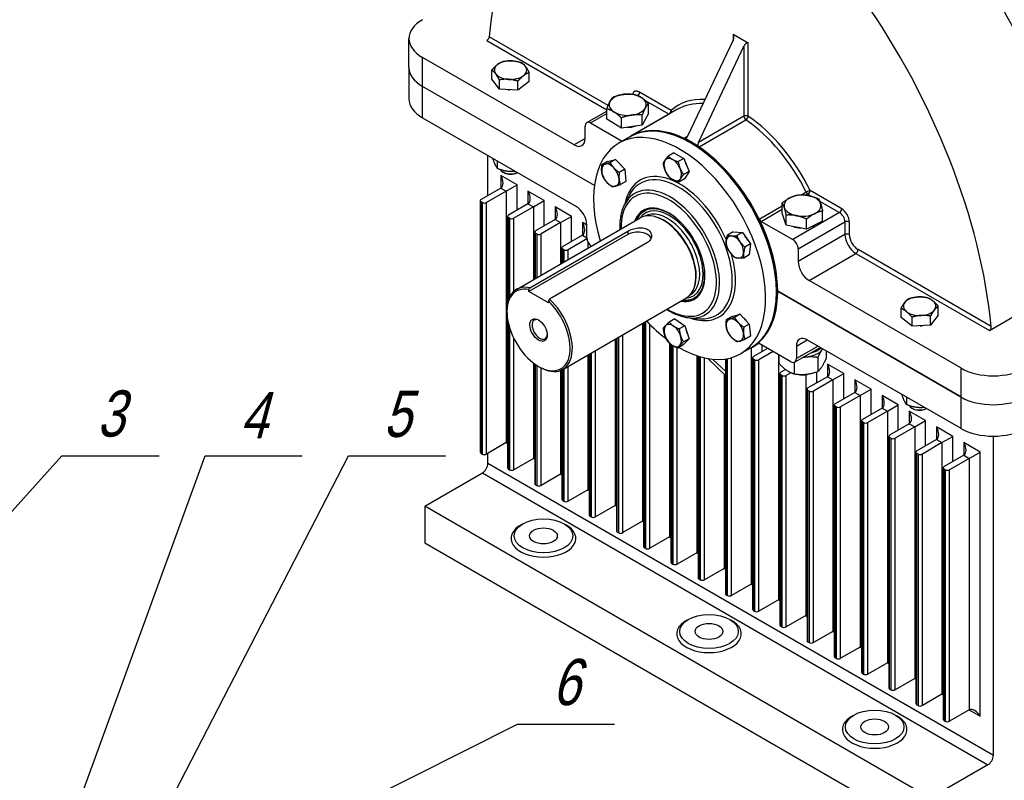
# Model space of a CAD drawing. Header units: millimetres. Extents: x 0 to 420, y 0 to 297.
# Tile 11 of 13: x 161 to 267, y 168 to 250. Entities that reach past the tile are written whole.
import ezdxf

# ---------------------------------------------------------------- set-up
doc = ezdxf.new("R2010")
doc.units = ezdxf.units.MM
doc.layers.add('Lien_Dam', color=7, linetype='Continuous')
doc.layers.add('Lien_Manh', color=5, linetype='Continuous')
doc.layers.add('Symbol (ISO)', color=7, linetype='Continuous', lineweight=25)
doc.styles.add('CKH', font='Vnromadi.shx', dxfattribs={"width": 0.8, "oblique": 15, "height": 5})

msp = doc.modelspace()

# ---------------------------------------------------------------- linework, layer by layer
at = {"layer": 'Lien_Dam'}
for p, q in [((203.06, 245.06), (203.06, 248.19)), ((224.61, 240.95), (211.73, 248.39)), ((238.12, 248.67), (238.12, 248.03)), ((238.12, 248.67), (239.77, 247.72)), ((211.48, 247.99), (224.47, 240.49)), ((238.12, 248.03), (233.2, 237.62)), ((234.38, 236.94), (239.3, 247.35)), ((239.3, 247.35), (239.3, 239.78)), ((239.77, 239.78), (239.77, 247.72)), ((220.94, 236.68), (204.53, 246.15)), ((204.53, 243.02), (204.53, 246.15)), ((203.06, 245.06), (203.06, 241.66)), ((212.04, 243.8), (212.04, 244.79)), ((216.05, 243.53), (216.05, 244.51)), ((223.12, 232.29), (204.53, 243.02)), ((204.53, 239.62), (204.53, 243.02)), ((223.12, 232.29), (204.53, 243.02)), ((212.84, 242.73), (212.04, 243.8)), ((212.84, 242.73), (212.84, 243.72)), ((214.84, 242.59), (214.84, 243.58)), ((216.05, 243.53), (214.84, 242.59)), ((214.84, 242.59), (212.84, 242.73)), ((231.43, 240.42), (228.01, 242.39)), ((228.62, 241.49), (231.2, 240.01)), ((228.96, 240.08), (228.96, 241.19)), ((222.29, 239.1), (224.47, 240.35)), ((222.71, 239.06), (224.47, 240.07)), ((224.47, 239.48), (224.47, 240.58)), ((231.2, 240.01), (226.13, 237.08)), ((232.12, 240.54), (227.06, 237.62)), ((228.96, 240.08), (228.29, 238.8)), ((228.29, 238.8), (228.29, 239.91)), ((239.3, 239.78), (234.38, 236.94)), ((204.53, 239.62), (221.13, 230.04)), ((222.12, 237.36), (222.12, 238.72)), ((222.71, 239.06), (226.13, 237.08)), ((226.04, 238.5), (224.47, 239.48)), ((226.04, 238.5), (226.04, 239.61)), ((228.29, 238.8), (226.04, 238.5)), ((234.44, 236.46), (239.51, 239.39)), ((226.94, 237.55), (225.76, 236.87)), ((226.94, 237.55), (227.06, 237.62)), ((233.18, 237.59), (232.83, 237.39)), ((222.12, 237.36), (220.94, 236.68)), ((234.34, 236.56), (232.94, 237.37)), ((211.6, 231.21), (211.6, 235.54)), ((231.7, 235.81), (231.1, 235.46)), ((231.7, 235.81), (232.78, 235.22)), ((212.62, 234.15), (212.62, 234.95)), ((224.54, 234.88), (223.94, 234.54)), ((224.54, 234.88), (225.41, 235.12)), ((225.41, 235.12), (224.81, 234.78)), ((225.41, 235.12), (226.41, 234.05)), ((232.78, 235.22), (232.19, 234.87)), ((232.78, 235.22), (233.36, 233.82)), ((214.76, 232.35), (212.99, 233.37)), ((212.99, 233.37), (212.99, 232.01)), ((213.37, 233.66), (213.22, 233.75)), ((214.73, 233.66), (214.79, 233.7)), ((226.41, 234.05), (225.81, 233.7)), ((226.41, 234.05), (226.53, 232.73)), ((233.36, 233.82), (232.76, 233.47)), ((233.36, 233.82), (232.85, 233.01)), ((213.58, 231.67), (214.76, 232.35)), ((214.76, 229.63), (214.76, 232.35)), ((226.53, 232.73), (225.93, 232.38)), ((232.85, 233.01), (232.25, 232.66)), ((212.99, 232.01), (210.87, 230.79)), ((213.58, 231.67), (211.46, 230.45)), ((212.99, 232.01), (213.58, 231.67)), ((213.58, 231.67), (213.58, 204.46)), ((217.7, 230.65), (215.93, 231.67)), ((215.93, 231.67), (215.93, 230.31)), ((226.4, 230.24), (226.9, 231.23)), ((246.03, 231.55), (245.57, 231.28)), ((246.05, 231.24), (246.22, 231.34)), ((246.22, 231.34), (246.57, 231.13)), ((249.87, 229.77), (246.45, 231.74)), ((210.77, 230.65), (210.77, 203.44)), ((210.98, 230.45), (210.87, 230.52)), ((210.87, 203.3), (210.87, 230.52)), ((210.98, 230.45), (210.98, 203.23)), ((211.46, 203.23), (211.46, 230.45)), ((215.93, 230.31), (213.81, 229.09)), ((215.93, 230.31), (216.52, 229.97)), ((216.52, 229.97), (217.7, 230.65)), ((217.7, 227.93), (217.7, 230.65)), ((243.45, 229.29), (243.45, 230.4)), ((247.49, 230.6), (249.64, 229.36)), ((265.85, 216.6), (290.48, 230.82)), ((216.52, 229.97), (214.4, 228.75)), ((216.52, 229.97), (216.52, 222.11)), ((220.65, 228.95), (218.88, 229.97)), ((218.88, 229.97), (218.88, 228.61)), ((228.51, 229.51), (228.63, 229.58)), ((243.45, 230.06), (240.96, 228.62)), ((241.15, 228.41), (243.45, 229.74)), ((243.88, 227.99), (243.45, 229.29)), ((243.88, 227.99), (243.88, 229.09)), ((249.64, 229.36), (244.57, 226.44)), ((247.81, 228.42), (247.81, 229.53)), ((213.72, 228.95), (213.72, 219.44)), ((213.93, 228.75), (213.81, 228.81)), ((213.81, 219.86), (213.81, 228.81)), ((213.93, 228.75), (213.93, 220.17)), ((214.4, 220.84), (214.4, 228.75)), ((214.7, 221.05), (228.07, 228.78)), ((218.88, 228.61), (216.76, 227.39)), ((219.47, 228.27), (217.35, 227.05)), ((218.88, 228.61), (219.47, 228.27)), ((219.47, 228.27), (220.65, 228.95)), ((219.47, 228.27), (219.47, 223.81)), ((220.65, 226.23), (220.65, 228.95)), ((222.31, 227.99), (221.83, 228.27)), ((221.83, 228.27), (221.83, 226.91)), ((222.31, 226.63), (222.31, 227.99)), ((228.58, 228.97), (228.57, 228.97)), ((230.62, 228.5), (230.57, 228.53)), ((241.15, 228.41), (244.57, 226.44)), ((246.07, 227.55), (243.88, 227.99)), ((245.16, 225.42), (250.23, 228.34)), ((246.07, 227.55), (246.07, 228.65)), ((247.81, 228.42), (246.07, 227.55)), ((250.23, 228.34), (250.23, 226.98)), ((250.7, 226.98), (250.7, 228.34)), ((226.74, 227), (216.02, 220.81)), ((216.14, 221.23), (226.74, 227.35)), ((216.66, 227.25), (216.66, 222.19)), ((216.88, 227.05), (216.76, 227.11)), ((216.76, 222.24), (216.76, 227.11)), ((216.88, 227.05), (216.88, 222.31)), ((217.35, 222.58), (217.35, 227.05)), ((221.83, 226.91), (219.71, 225.68)), ((221.83, 226.91), (222.31, 226.63)), ((226.74, 227.35), (226.74, 227)), ((238.13, 227.28), (237.53, 226.93)), ((238.13, 227.28), (239.13, 227.21)), ((239.13, 227.21), (238.53, 226.86)), ((239.13, 227.21), (240, 225.96)), ((250.23, 226.98), (245.16, 224.05)), ((228.87, 226.13), (218.26, 220)), ((222.31, 226.51), (220.3, 225.34)), ((222.42, 226.17), (222.42, 225.51)), ((240, 225.96), (239.41, 225.61)), ((240, 225.96), (239.88, 224.78)), ((219.61, 225.55), (219.61, 223.89)), ((219.82, 225.34), (219.71, 225.41)), ((219.71, 223.94), (219.71, 225.41)), ((219.82, 225.34), (219.82, 224.01)), ((220.3, 224.28), (220.3, 225.34)), ((239.88, 224.78), (239.29, 224.43)), ((245.16, 225.42), (245.16, 224.05)), ((246.34, 222.01), (251.4, 224.94)), ((251.4, 224.94), (265.85, 216.6)), ((266.05, 217.02), (251.64, 225.35)), ((234.11, 222.45), (234.11, 222.4)), ((262.75, 212.54), (246.34, 222.01)), ((216.02, 220.81), (216.02, 221.02)), ((218.14, 219.58), (216.02, 220.81)), ((242.95, 220.84), (262.75, 209.41)), ((262.75, 209.41), (242.95, 220.84)), ((218.14, 219.79), (218.14, 219.58)), ((219.7, 212.39), (233.07, 220.12)), ((233.49, 220.45), (233.49, 220.45)), ((233.93, 220.13), (234.05, 220.2)), ((213.66, 218.63), (213.66, 218.76)), ((238.01, 218.12), (238.88, 218.37)), ((238.88, 218.37), (238.28, 218.02)), ((238.88, 218.37), (239.88, 217.29)), ((256.29, 217.99), (256.29, 218.98)), ((260.31, 218.24), (260.31, 219.23)), ((213.72, 217.9), (213.72, 201.73)), ((213.81, 201.6), (213.81, 217.38)), ((228.31, 217.36), (228.31, 195.95)), ((228.45, 217.44), (228.45, 193.23)), ((228.54, 193.09), (228.54, 217.5)), ((228.66, 217.57), (228.66, 193.03)), ((231.81, 217.85), (231.21, 217.5)), ((231.81, 217.85), (232.9, 217.11)), ((233.5, 217.94), (234.61, 217.87)), ((238.01, 218.12), (237.41, 217.77)), ((239.88, 217.29), (239.28, 216.95)), ((239.88, 217.29), (240.01, 215.97)), ((257.48, 217.05), (256.29, 217.99)), ((257.48, 217.05), (257.48, 218.04)), ((260.31, 218.24), (259.49, 217.17)), ((259.49, 217.17), (259.49, 218.16)), ((213.93, 216.94), (213.93, 201.53)), ((229.13, 193.03), (229.13, 217.23)), ((232.9, 217.11), (232.3, 216.76)), ((232.9, 217.11), (233.36, 215.7)), ((259.49, 217.17), (257.48, 217.05)), ((214.4, 201.53), (214.4, 215.75)), ((225.36, 215.66), (225.36, 197.65)), ((225.5, 215.74), (225.5, 194.93)), ((225.6, 194.79), (225.6, 215.8)), ((225.72, 215.87), (225.72, 194.73)), ((226.19, 194.73), (226.19, 216.14)), ((231.26, 215.21), (231.26, 194.25)), ((233.36, 215.7), (232.73, 215.04)), ((233.36, 215.7), (232.76, 215.36)), ((240.01, 215.97), (239.41, 215.63)), ((240.22, 214.81), (240.91, 215.21)), ((240.78, 215.19), (240.81, 215.21)), ((244.38, 213.21), (240.96, 215.18)), ((244.97, 214.91), (246.15, 215.59)), ((246.15, 215.59), (262.75, 206.01)), ((222.65, 196.5), (222.65, 214.1)), ((222.77, 214.17), (222.77, 196.43)), ((223.24, 196.43), (223.24, 214.44)), ((231.39, 215.09), (231.39, 191.53)), ((231.49, 191.39), (231.49, 215.02)), ((231.61, 214.95), (231.61, 191.32)), ((232.08, 191.32), (232.08, 214.71)), ((232.73, 215.04), (232.13, 214.69)), ((240.1, 214.74), (238.93, 214.06)), ((240.09, 214.74), (240.09, 189.15)), ((240.1, 214.74), (240.22, 214.81)), ((241.86, 214.66), (240.33, 213.78)), ((242.45, 214.32), (240.92, 213.44)), ((241.27, 214.32), (241.27, 215)), ((247.57, 214.77), (244.8, 213.17)), ((244.97, 214.91), (244.97, 213.55)), ((247.33, 214.91), (244.97, 213.55)), ((248.19, 214.41), (248.19, 213.56)), ((216.52, 213.08), (216.52, 202.76)), ((222.42, 213.96), (222.42, 199.35)), ((222.55, 214.04), (222.55, 196.63)), ((234.2, 213.86), (234.2, 192.55)), ((234.34, 213.81), (234.34, 189.83)), ((234.44, 189.69), (234.44, 213.78)), ((234.56, 213.75), (234.56, 189.62)), ((235.03, 189.62), (235.03, 213.62)), ((235.39, 213.55), (237.29, 211.73)), ((237.29, 212.18), (235.94, 213.47)), ((237.29, 213.5), (237.29, 188.13)), ((237.38, 187.99), (237.38, 213.52)), ((237.5, 213.54), (237.5, 187.92)), ((237.97, 187.92), (237.97, 213.65)), ((240.23, 213.64), (240.23, 186.43)), ((240.45, 213.44), (240.33, 213.51)), ((240.33, 186.29), (240.33, 213.51)), ((240.45, 213.44), (240.45, 186.22)), ((240.92, 186.22), (240.92, 213.44)), ((243.04, 213.98), (243.04, 187.45)), ((243.07, 213.96), (243.07, 213.05)), ((244.74, 213.14), (244.74, 211.9)), ((247.3, 213.68), (247.3, 212.16)), ((216.66, 212.98), (216.66, 200.03)), ((216.76, 199.9), (216.76, 212.91)), ((216.88, 212.83), (216.88, 199.83)), ((217.08, 212.71), (217.2, 212.64)), ((217.35, 199.83), (217.35, 212.56)), ((219.47, 212.28), (219.47, 201.05)), ((219.61, 212.34), (219.61, 198.33)), ((219.71, 198.2), (219.71, 212.4)), ((219.82, 212.46), (219.82, 198.13)), ((220.3, 198.13), (220.3, 212.74)), ((243.8, 212.38), (243.28, 212.08)), ((244.38, 212.03), (243.87, 211.74)), ((247.17, 210.92), (247.17, 212.11)), ((250.11, 211.94), (248.34, 212.96)), ((248.34, 212.96), (248.34, 211.6)), ((262.75, 212.54), (262.75, 209.41)), ((237.15, 211.86), (237.15, 190.85)), ((243.18, 211.94), (243.18, 184.72)), ((243.39, 211.74), (243.28, 211.8)), ((243.28, 184.59), (243.28, 211.8)), ((243.39, 211.74), (243.39, 184.52)), ((243.87, 184.52), (243.87, 211.74)), ((245.99, 211.8), (245.99, 185.74)), ((248.34, 211.6), (246.22, 210.38)), ((248.93, 211.26), (246.81, 210.04)), ((248.34, 211.6), (248.93, 211.26)), ((248.93, 211.26), (250.11, 211.94)), ((248.93, 211.26), (248.93, 184.04)), ((250.11, 209.22), (250.11, 211.94)), ((253.06, 210.24), (251.29, 211.26)), ((251.29, 211.26), (251.29, 209.9)), ((246.12, 210.24), (246.12, 183.02)), ((246.34, 210.04), (246.22, 210.1)), ((246.22, 182.89), (246.22, 210.1)), ((246.34, 210.04), (246.34, 182.82)), ((246.81, 182.82), (246.81, 210.04)), ((251.29, 209.9), (249.17, 208.67)), ((251.29, 209.9), (251.88, 209.56)), ((251.88, 209.56), (253.06, 210.24)), ((253.06, 207.52), (253.06, 210.24)), ((251.88, 209.56), (249.76, 208.33)), ((251.88, 209.56), (251.88, 182.34)), ((256, 208.54), (254.24, 209.56)), ((254.24, 209.56), (254.24, 208.2)), ((256.87, 209.4), (256.87, 208.6)), ((262.75, 209.41), (262.75, 206.01)), ((249.07, 208.54), (249.07, 181.32)), ((249.29, 208.33), (249.17, 208.4)), ((249.17, 181.19), (249.17, 208.4)), ((249.29, 208.33), (249.29, 181.12)), ((249.76, 181.12), (249.76, 208.33)), ((254.24, 208.2), (252.12, 206.97)), ((254.83, 207.86), (252.7, 206.63)), ((254.24, 208.2), (254.83, 207.86)), ((254.83, 207.86), (256, 208.54)), ((254.83, 207.86), (254.83, 180.64)), ((256, 205.82), (256, 208.54)), ((258.95, 206.84), (257.18, 207.86)), ((257.18, 207.86), (257.18, 206.5)), ((257.62, 208.11), (257.47, 208.2)), ((258.98, 208.11), (259.04, 208.15)), ((252.02, 206.84), (252.02, 179.62)), ((252.23, 206.63), (252.12, 206.7)), ((252.12, 179.48), (252.12, 206.7)), ((257.77, 206.16), (258.95, 206.84)), ((258.95, 204.12), (258.95, 206.84)), ((252.23, 206.63), (252.23, 179.42)), ((252.7, 179.42), (252.7, 206.63)), ((257.18, 206.5), (255.06, 205.27)), ((257.77, 206.16), (255.65, 204.93)), ((257.18, 206.5), (257.77, 206.16)), ((257.77, 206.16), (257.77, 178.94)), ((261.9, 205.14), (260.13, 206.16)), ((260.13, 206.16), (260.13, 204.8)), ((254.96, 205.14), (254.96, 177.92)), ((255.18, 204.93), (255.06, 205)), ((255.06, 177.78), (255.06, 205)), ((255.18, 204.93), (255.18, 177.72)), ((255.65, 177.72), (255.65, 204.93)), ((260.13, 204.8), (258.01, 203.57)), ((260.13, 204.8), (260.72, 204.46)), ((260.72, 204.46), (261.9, 205.14)), ((261.9, 202.41), (261.9, 205.14)), ((266.28, 170.62), (266.28, 205.16)), ((213.58, 204.46), (211.46, 203.23)), ((213.58, 204.46), (213.72, 204.38)), ((260.72, 204.46), (258.6, 203.23)), ((260.72, 204.46), (260.72, 177.24)), ((264.84, 203.44), (263.08, 204.46)), ((263.08, 204.46), (263.08, 203.1)), ((165.52, 203.05), (176.02, 203.05)), ((181.02, 203.05), (191.52, 203.05)), ((196.52, 203.05), (207.02, 203.05)), ((210.87, 203.3), (210.98, 203.23)), ((211.6, 202.2), (211.6, 203.31)), ((216.52, 202.76), (214.4, 201.53)), ((216.52, 202.76), (216.66, 202.68)), ((257.91, 203.44), (257.91, 176.22)), ((258.13, 203.23), (258.01, 203.3)), ((258.01, 176.08), (258.01, 203.3)), ((258.13, 203.23), (258.13, 176.01)), ((258.6, 176.01), (258.6, 203.23)), ((263.08, 203.1), (260.95, 201.87)), ((263.66, 202.76), (261.54, 201.53)), ((263.08, 203.1), (263.66, 202.76)), ((263.66, 202.76), (264.84, 203.44)), ((263.66, 202.76), (263.66, 175.54)), ((264.84, 174.86), (264.84, 203.44)), ((266.28, 170.62), (211.6, 202.2)), ((213.81, 201.6), (213.93, 201.53)), ((260.86, 201.73), (260.86, 174.52)), ((261.07, 201.53), (260.95, 201.6)), ((260.95, 174.38), (260.95, 201.6)), ((261.07, 201.53), (261.07, 174.31)), ((261.54, 174.31), (261.54, 201.53)), ((204.76, 197.57), (211.01, 201.18)), ((211.01, 201.18), (265.69, 169.6)), ((219.47, 201.05), (217.35, 199.83)), ((219.47, 201.05), (219.61, 200.97)), ((216.76, 199.9), (216.88, 199.83)), ((222.42, 199.35), (220.3, 198.13)), ((222.42, 199.35), (222.55, 199.27)), ((219.71, 198.2), (219.82, 198.13)), ((204.76, 197.57), (204.76, 193.62)), ((259.45, 166), (204.76, 197.57)), ((225.36, 197.65), (223.24, 196.43)), ((225.36, 197.65), (225.5, 197.57)), ((222.65, 196.5), (222.77, 196.43)), ((228.31, 195.95), (226.19, 194.73)), ((228.31, 195.95), (228.45, 195.87)), ((225.6, 194.79), (225.72, 194.73)), ((231.26, 194.25), (229.13, 193.03)), ((231.26, 194.25), (231.39, 194.17)), ((204.76, 193.62), (259.45, 162.05)), ((228.54, 193.09), (228.66, 193.03)), ((234.2, 192.55), (232.08, 191.32)), ((234.2, 192.55), (234.34, 192.47)), ((231.49, 191.39), (231.61, 191.32)), ((237.15, 190.85), (235.03, 189.62)), ((237.15, 190.85), (237.29, 190.77)), ((234.44, 189.69), (234.56, 189.62)), ((240.09, 189.15), (237.97, 187.92)), ((240.09, 189.15), (240.23, 189.07)), ((237.38, 187.99), (237.5, 187.92)), ((243.04, 187.45), (240.92, 186.22)), ((243.04, 187.45), (243.18, 187.37)), ((240.33, 186.29), (240.45, 186.22)), ((245.99, 185.74), (243.87, 184.52)), ((245.99, 185.74), (246.12, 185.66)), ((243.28, 184.59), (243.39, 184.52)), ((248.93, 184.04), (246.81, 182.82)), ((248.93, 184.04), (249.07, 183.96)), ((246.22, 182.89), (246.34, 182.82)), ((251.88, 182.34), (249.76, 181.12)), ((251.88, 182.34), (252.02, 182.26)), ((249.17, 181.19), (249.29, 181.12)), ((254.83, 180.64), (252.7, 179.42)), ((254.83, 180.64), (254.96, 180.56)), ((252.12, 179.48), (252.23, 179.42)), ((257.77, 178.94), (255.65, 177.72)), ((257.77, 178.94), (257.91, 178.86)), ((255.06, 177.78), (255.18, 177.72)), ((260.72, 177.24), (258.6, 176.01)), ((260.72, 177.24), (260.86, 177.16)), ((258.01, 176.08), (258.13, 176.01)), ((263.66, 175.54), (261.54, 174.31)), ((263.66, 175.54), (264.84, 174.86)), ((214.79, 174), (225.29, 174)), ((260.95, 174.38), (261.07, 174.31)), ((265.69, 169.6), (259.45, 166))]:
    msp.add_line(p, q, dxfattribs=at)
for centre, major_axis, ratio, start_param, end_param in [((243.97, 226.37), (-22.89, 39.65), 0.57735, 6.096, 6.97745), ((242.24, 238.23), (24.52, -42.46), 0.57735, 1.154748, 1.723266), ((242.83, 238.57), (-24.93, 43.19), 0.57735, 4.340166, 4.842421), ((231.63, 232.11), (-24.52, 42.46), 0.57735, 4.046964, 4.864859), ((208.06, 248.19), (-5, 0), 0.57735, 5.497787, 7.068583), ((237.88, 248.17), (0.223, 0.506), 0.490466, 4.659021, 6.229817), ((239.53, 247.22), (0.223, 0.506), 0.490466, 6.229817, 7.800614), ((208.06, 245.06), (-5, 0), 0.57735, 0, 0.785398), ((208.06, 245.06), (-5, 0), 0.57735, 0, 0.785398), ((214.05, 244.78), (-1.75, 0), 0.57735, 5.642124, 6.689321), ((214.05, 244.78), (-1.75, 0), 0.57735, 4.594926, 5.642124), ((214.05, 244.78), (-1.75, 0), 0.57735, 3.547729, 4.594926), ((214.05, 244.78), (1.75, 0), 0.57735, 5.642124, 6.689321), ((214.05, 244.78), (1.75, 0), 0.57735, 3.547729, 4.594926), ((214.05, 244.78), (1.75, 0), 0.57735, 4.594926, 5.642124), ((214.05, 243.58), (-1.61, 0), 0.57735, 1.377518, 1.529149), ((226.72, 241.03), (-2, 0), 0.57735, 4.940633, 5.987831), ((226.72, 241.03), (-2, 0), 0.57735, 3.893435, 4.940633), ((228.01, 241.44), (-0.58, 1.01), 0.57735, 5.497787, 6.768044), ((227.78, 242.25), (0.167, 0.289), 0.57735, 4.094753, 5.497787), ((226.72, 241.03), (2, 0), 0.57735, 5.987831, 7.035028), ((208.06, 241.66), (-5, 0), 0.57735, 0, 0.785398), ((226.72, 241.03), (-2, 0), 0.57735, 5.987831, 7.035028), ((238.94, 229.28), (-6.75, 11.69), 0.57735, 5.915209, 6.403298), ((238.71, 229.14), (-6.58, 11.4), 0.57735, 5.922961, 6.283185), ((226.72, 241.03), (2, 0), 0.57735, 3.893435, 4.940633), ((233.64, 226.21), (6.58, -11.4), 0.57735, 0, 3.141593), ((226.72, 241.03), (2, 0), 0.57735, 4.940633, 5.987831), ((231.2, 240.28), (-0.167, -0.289), 0.57735, 0.785398, 2.356194), ((231.2, 240.28), (0.167, -0.289), 0.57735, 5.497787, 5.499341), ((231.2, 240.28), (-0.222, 0.248), 0.810614, 3.750269, 4.544527), ((239.53, 239.65), (-0.333, 0), 0.57735, 3.926991, 5.497787), ((239.53, 239.65), (0.167, -0.289), 0.57735, 3.926991, 5.411259), ((239.53, 239.65), (0.187, 0.276), 0.525296, 3.966668, 5.537464), ((238.94, 229.28), (-6.75, 11.69), 0.57735, 4.592277, 5.411259), ((222.71, 238.38), (-0.417, 0.722), 0.57735, 5.497787, 7.068583), ((226.72, 239.67), (-1.87, 0), 0.57735, 0.695558, 0.808127), ((226.72, 239.67), (-1.87, 0), 0.57735, 1.549909, 2.048172), ((233.52, 226.15), (-6.58, 11.4), 0.57735, 3.141593, 6.283185), ((233.52, 226.15), (6.58, -11.4), 0.57735, 0, 3.141593), ((238.71, 229.14), (6.58, -11.4), 0.57735, 1.450684, 2.269667), ((232.34, 225.47), (-6.58, 11.4), 0.57735, 2.346923, 7.464459), ((233.64, 226.21), (-6.58, 11.4), 0.57735, 5.584315, 6.283185), ((232.96, 237.76), (-0.154, -0.385), 0.652044, 0.463575, 1.476686), ((220.94, 238.04), (0.83, -1.44), 0.57735, 5.497787, 7.068583), ((226.13, 237.35), (0.167, -0.289), 0.57735, 5.497787, 5.499341), ((232.81, 237.67), (0.167, -0.289), 0.57735, 5.584315, 6.055473), ((234.61, 236.81), (-0.154, -0.385), 0.652044, 4.618278, 5.631389), ((234.46, 236.72), (0.167, -0.289), 0.57735, 4.940101, 5.411259), ((233.64, 226.21), (6.58, -11.4), 0.57735, 1.450684, 2.269667), ((224.85, 233.41), (-0.67, 1.15), 0.57735, 6.134623, 7.181821), ((224.85, 233.41), (-0.67, 1.15), 0.57735, 5.087426, 6.134623), ((225.61, 233.85), (0.61, -1.06), 0.57735, 1.776453, 2.115213), ((231.59, 234.01), (-0.67, 1.15), 0.57735, 0.294622, 1.341819), ((231.59, 234.01), (-0.67, 1.15), 0.57735, 5.530609, 6.577807), ((231.59, 234.01), (-0.67, 1.15), 0.57735, 4.483412, 5.530609), ((232.34, 234.45), (0.61, -1.06), 0.57735, 1.144796, 1.538842), ((214.05, 234.22), (-1.17, 0), 0.57735, 0.282597, 2.25215), ((212.4, 233.03), (0.59, -1.02), 0.57735, 0, 1.570796), ((214.05, 234.06), (0.962, 0), 0.57735, 3.926909, 5.497869), ((224.85, 233.41), (0.67, -1.15), 0.57735, 4.040228, 5.087426), ((224.85, 233.41), (-0.67, 1.15), 0.57735, 4.040228, 5.087426), ((232.34, 225.47), (-4.27, 7.4), 0.57735, 4.506218, 6.864655), ((232.21, 225.39), (-4.12, 7.14), 0.57735, 2.780226, 6.644552), ((231.59, 234.01), (0.67, -1.15), 0.57735, 4.483412, 5.530609), ((231.59, 234.01), (0.67, -1.15), 0.57735, 0.294622, 1.341819), ((224.85, 233.41), (0.67, -1.15), 0.57735, 5.087426, 6.134623), ((224.85, 233.41), (0.67, -1.15), 0.57735, 6.134623, 7.181821), ((231.29, 224.86), (3.8, -6.57), 0.57735, 5.921818, 9.786145), ((231.59, 234.01), (0.67, -1.15), 0.57735, 5.530609, 6.577807), ((215.35, 231.33), (0.59, -1.02), 0.57735, 0, 1.570796), ((231.16, 224.79), (-3.65, 6.32), 0.57735, 2.326081, 7.098697), ((245.63, 230.11), (-2, 0), 0.57735, 4.378813, 5.426011), ((246.22, 231.61), (-0.3, -0.146), 0.097836, 3.760485, 5.331281), ((246.22, 231.61), (0.167, -0.289), 0.57735, 4.592277, 5.497787), ((246.22, 231.61), (0.167, 0.289), 0.57735, 3.926991, 5.497787), ((245.63, 230.11), (2, 0), 0.57735, 0.190023, 1.23722), ((211.1, 230.65), (-0.333, 0), 0.57735, 5.497787, 7.068583), ((211.22, 230.58), (-0.333, 0), 0.57735, 0.785398, 2.356194), ((231.16, 224.79), (-2.77, 4.8), 0.57735, 2.695769, 6.729009), ((231.22, 224.82), (-2.71, 4.69), 0.57735, 2.746802, 6.677976), ((245.63, 230.11), (-2, 0), 0.57735, 5.426011, 6.473208), ((245.63, 230.11), (2, 0), 0.57735, 5.426011, 6.473208), ((214.05, 228.95), (-0.333, 0), 0.57735, 5.497787, 7.068583), ((218.29, 229.63), (0.59, -1.02), 0.57735, 0, 1.570796), ((221.13, 228.67), (-0.83, 1.44), 0.57735, 3.926991, 5.497787), ((231.34, 224.89), (-2.77, 4.8), 0.57735, 0.031905, 0.445824), ((231.34, 224.89), (-2.77, 4.8), 0.57735, 0.031905, 0.445824), ((231.22, 224.82), (2.59, -4.49), 0.57735, 6.016426, 9.691537), ((230.57, 224.45), (2.5, -4.33), 0.57735, 0, 3.141593), ((231.03, 224.71), (2.46, -4.26), 0.57735, 0, 3.141593), ((231.34, 224.89), (-2.71, 4.69), 0.57735, 5.952177, 6.283185), ((245.63, 230.11), (-2, 0), 0.57735, 0.190023, 1.23722), ((245.63, 230.11), (2, 0), 0.57735, 4.378813, 5.426011), ((249.64, 229.63), (0.167, 0.289), 0.57735, 3.926991, 5.497787), ((249.64, 228.68), (0.417, -0.722), 0.57735, 0.785398, 2.356194), ((249.87, 228.82), (-0.58, 1.01), 0.57735, 3.926991, 5.497787), ((214.17, 228.88), (-0.333, 0), 0.57735, 0.785398, 2.356194), ((221.24, 227.93), (0.59, -1.02), 0.57735, 0, 1.570796), ((230.66, 224.49), (-2.46, 4.26), 0.57735, 3.650574, 5.774204), ((230.62, 224.47), (-2.47, 4.28), 0.57735, 3.926991, 5.497787), ((241.15, 228.68), (0.167, -0.289), 0.57735, 4.592277, 5.497787), ((245.63, 228.75), (-1.87, 0), 0.57735, 2.150676, 2.41816), ((250.46, 228.2), (0.333, 0), 0.57735, 0.785398, 2.356194), ((217, 227.25), (-0.333, 0), 0.57735, 5.497787, 7.068583), ((217.11, 227.18), (-0.333, 0), 0.57735, 0.785398, 2.356194), ((227.8, 226.38), (1.5, 0), 0.57735, 0.237873, 2.356194), ((245.63, 228.75), (-1.87, 0), 0.57735, 1.000294, 1.474147), ((250.46, 226.84), (0.333, 0), 0.57735, 0.785398, 2.356194), ((251.4, 226.3), (0.83, -1.44), 0.57735, 3.926991, 5.497787), ((251.64, 226.44), (-0.67, 1.15), 0.57735, 0.785398, 2.356194), ((222.89, 226.29), (-0.417, 0.722), 0.57735, 0.785398, 2.12767), ((238.32, 225.63), (0.67, -1.15), 0.57735, 3.816599, 4.863796), ((238.32, 225.63), (-0.67, 1.15), 0.57735, 5.910994, 6.958192), ((238.32, 225.63), (-0.67, 1.15), 0.57735, 4.863796, 5.910994), ((238.32, 225.63), (-0.67, 1.15), 0.57735, 3.816599, 4.863796), ((239.08, 226.07), (0.61, -1.06), 0.57735, 1.516673, 1.927735), ((244.57, 225.76), (0.417, -0.722), 0.57735, 0.785398, 2.356194), ((219.94, 225.55), (-0.333, 0), 0.57735, 5.497787, 7.068583), ((220.06, 225.48), (-0.333, 0), 0.57735, 0.785398, 2.356194), ((232.34, 225.47), (4.27, -7.4), 0.57735, 5.701716, 7.453889), ((238.32, 225.63), (0.67, -1.15), 0.57735, 4.863796, 5.910994), ((238.32, 225.63), (0.67, -1.15), 0.57735, 5.910994, 6.958192), ((251.4, 225.21), (0.167, 0.289), 0.57735, 3.926991, 5.497787), ((246.34, 223.37), (0.83, -1.44), 0.57735, 3.926991, 5.497787), ((217.08, 216.65), (2.42, -4.19), 0.57735, 2.67175, 8.323824), ((217.2, 216.72), (-2.5, 4.33), 0.57735, 5.80248, 7.068583), ((231.34, 224.89), (2.71, -4.69), 0.57735, 0, 0.331009), ((217.2, 216.72), (2.5, -4.33), 0.57735, 5.497787, 8.334687), ((231.34, 224.89), (2.77, -4.8), 0.57735, 5.837361, 6.25128), ((231.34, 224.89), (2.77, -4.8), 0.57735, 5.837361, 6.25128), ((258.3, 219.23), (-1.75, 0), 0.57735, 5.867338, 6.914535), ((258.3, 219.23), (-1.75, 0), 0.57735, 4.82014, 5.867338), ((258.3, 219.23), (-1.75, 0), 0.57735, 3.772943, 4.82014), ((258.3, 219.23), (1.75, 0), 0.57735, 5.867338, 6.914535), ((258.3, 219.23), (1.75, 0), 0.57735, 3.772943, 4.82014), ((258.3, 219.23), (1.75, 0), 0.57735, 4.82014, 5.867338), ((217.2, 216.72), (0.58, -1.01), 0.57735, 2.425292, 6.999486), ((232.34, 225.47), (-6.58, 11.4), 0.57735, 1.960319, 2.201332), ((231.59, 216.05), (-0.67, 1.15), 0.57735, 5.407867, 6.455064), ((238.32, 216.65), (-0.67, 1.15), 0.57735, 6.139959, 7.187156), ((238.32, 216.65), (-0.67, 1.15), 0.57735, 5.092761, 6.139959), ((238.32, 216.65), (-0.67, 1.15), 0.57735, 4.045564, 5.092761), ((239.08, 217.09), (0.61, -1.06), 0.57735, 1.783148, 2.119189), ((231.59, 216.05), (-0.67, 1.15), 0.57735, 0.171879, 1.219077), ((231.59, 216.05), (-0.67, 1.15), 0.57735, 4.360669, 5.407867), ((232.34, 216.48), (0.61, -1.06), 0.57735, 1.044084, 1.394069), ((238.32, 216.65), (0.67, -1.15), 0.57735, 4.045564, 5.092761), ((238.32, 216.65), (0.67, -1.15), 0.57735, 6.139959, 7.187156), ((258.3, 218.03), (-1.61, 0), 0.57735, 1.60148, 1.755616), ((231.59, 216.05), (0.67, -1.15), 0.57735, 4.360669, 5.407867), ((231.59, 216.05), (0.67, -1.15), 0.57735, 0.171879, 1.219077), ((238.32, 216.65), (0.67, -1.15), 0.57735, 5.092761, 6.139959), ((233.64, 226.21), (6.58, -11.4), 0.57735, 0, 0.088326), ((240.96, 214.91), (-0.167, 0.289), 0.57735, 5.497787, 6.371512), ((246.15, 214.23), (-0.83, 1.44), 0.57735, 5.497787, 7.068583), ((231.59, 216.05), (0.67, -1.15), 0.57735, 5.407867, 6.455064), ((245.63, 215.07), (2.33, 0), 0.57735, 4.773894, 5.940698), ((245.63, 215.41), (-2.33, 0), 0.57735, 1.973883, 2.608875), ((240.57, 213.64), (-0.333, 0), 0.57735, 5.497787, 7.068583), ((240.68, 213.57), (-0.333, 0), 0.57735, 0.785398, 2.356194), ((244.38, 213.89), (0.417, -0.722), 0.57735, 5.497787, 7.068583), ((243.51, 211.94), (-0.333, 0), 0.57735, 5.497787, 7.068583), ((247.75, 212.62), (0.59, -1.02), 0.57735, 0, 1.570796), ((266.28, 214.58), (-5, 0), 0.57735, 0.785398, 2.356194), ((243.63, 211.87), (-0.333, 0), 0.57735, 0.785398, 2.356194), ((245.63, 212.42), (1.13, 0), 0.57735, 4.170814, 5.364694), ((245.63, 212.59), (-1.33, 0), 0.57735, 1.298336, 1.968639), ((250.7, 210.92), (0.59, -1.02), 0.57735, 0, 1.570796), ((246.46, 210.24), (-0.333, 0), 0.57735, 5.497787, 7.068583), ((246.58, 210.17), (-0.333, 0), 0.57735, 0.785398, 2.356194), ((253.65, 209.22), (0.59, -1.02), 0.57735, 0, 1.570796), ((266.28, 211.45), (-5, 0), 0.57735, 0.785398, 2.356194), ((266.28, 211.45), (5, 0), 0.57735, 3.926991, 5.497787), ((249.4, 208.54), (-0.333, 0), 0.57735, 5.497787, 7.068583), ((249.52, 208.47), (-0.333, 0), 0.57735, 0.785398, 2.356194), ((258.3, 208.67), (-1.17, 0), 0.57735, 0.282597, 2.25215), ((256.59, 207.52), (0.59, -1.02), 0.57735, 0, 1.570796), ((258.3, 208.51), (0.962, 0), 0.57735, 3.926909, 5.497869), ((252.35, 206.84), (-0.333, 0), 0.57735, 5.497787, 7.068583), ((252.47, 206.77), (-0.333, 0), 0.57735, 0.785398, 2.356194), ((259.54, 205.82), (0.59, -1.02), 0.57735, 0, 1.570796), ((266.28, 208.05), (5, 0), 0.57735, 3.926991, 5.497787), ((255.3, 205.14), (-0.333, 0), 0.57735, 5.497787, 7.068583), ((255.41, 205.07), (-0.333, 0), 0.57735, 0.785398, 2.356194), ((214.17, 203.44), (-0.59, 1.02), 0.57735, 6.069914, 6.283185), ((258.24, 203.44), (-0.333, 0), 0.57735, 5.497787, 7.068583), ((262.49, 204.12), (0.59, -1.02), 0.57735, 0, 1.570796), ((211.1, 203.44), (-0.333, 0), 0.57735, 0, 0.785398), ((211.22, 203.37), (0.333, 0), 0.57735, 3.926991, 5.497787), ((217.11, 201.73), (-0.59, 1.02), 0.57735, 6.069914, 6.283185), ((258.36, 203.37), (-0.333, 0), 0.57735, 0.785398, 2.356194), ((211.01, 201.86), (-0.417, -0.722), 0.57735, 0.785398, 2.356194), ((214.05, 201.73), (-0.333, 0), 0.57735, 0, 0.785398), ((214.17, 201.67), (0.333, 0), 0.57735, 3.926991, 5.497787), ((261.19, 201.73), (-0.333, 0), 0.57735, 5.497787, 7.068583), ((261.31, 201.67), (-0.333, 0), 0.57735, 0.785398, 2.356194), ((220.06, 200.03), (-0.59, 1.02), 0.57735, 6.069914, 6.283185), ((217, 200.03), (-0.333, 0), 0.57735, 0, 0.785398), ((217.11, 199.97), (0.333, 0), 0.57735, 3.926991, 5.497787), ((223.01, 198.33), (-0.59, 1.02), 0.57735, 6.069914, 6.283185), ((219.94, 198.33), (-0.333, 0), 0.57735, 0, 0.785398), ((220.06, 198.26), (0.333, 0), 0.57735, 3.926991, 5.497787), ((225.95, 196.63), (-0.59, 1.02), 0.57735, 6.069914, 6.283185), ((222.89, 196.63), (-0.333, 0), 0.57735, 0, 0.785398), ((223.01, 196.56), (0.333, 0), 0.57735, 3.926991, 5.497787), ((228.9, 194.93), (-0.59, 1.02), 0.57735, 6.069914, 6.283185), ((217.61, 194.1), (-3.5, 0), 0.57735, 5.448957, 10.259007), ((225.83, 194.93), (-0.333, 0), 0.57735, 0, 0.785398), ((225.95, 194.86), (0.333, 0), 0.57735, 3.926991, 5.497787), ((231.84, 193.23), (-0.59, 1.02), 0.57735, 6.069914, 6.283185), ((228.78, 193.23), (-0.333, 0), 0.57735, 0, 0.785398), ((228.9, 193.16), (0.333, 0), 0.57735, 3.926991, 5.497787), ((234.79, 191.53), (-0.59, 1.02), 0.57735, 6.069914, 6.283185), ((231.73, 191.53), (-0.333, 0), 0.57735, 0, 0.785398), ((231.84, 191.46), (0.333, 0), 0.57735, 3.926991, 5.497787), ((237.74, 189.83), (-0.59, 1.02), 0.57735, 6.069914, 6.283185), ((234.67, 189.83), (-0.333, 0), 0.57735, 0, 0.785398), ((234.79, 189.76), (0.333, 0), 0.57735, 3.926991, 5.497787), ((240.68, 188.13), (-0.59, 1.02), 0.57735, 6.069914, 6.283185), ((237.62, 188.13), (-0.333, 0), 0.57735, 0, 0.785398), ((237.74, 188.06), (0.333, 0), 0.57735, 3.926991, 5.497787), ((243.63, 186.43), (-0.59, 1.02), 0.57735, 6.069914, 6.283185), ((240.57, 186.43), (-0.333, 0), 0.57735, 0, 0.785398), ((240.68, 186.36), (0.333, 0), 0.57735, 3.926991, 5.497787), ((246.58, 184.72), (-0.59, 1.02), 0.57735, 6.069914, 6.283185), ((235.52, 183.76), (-3.5, 0), 0.57735, 5.448957, 10.259007), ((243.51, 184.72), (-0.333, 0), 0.57735, 0, 0.785398), ((243.63, 184.66), (0.333, 0), 0.57735, 3.926991, 5.497787), ((249.52, 183.02), (-0.59, 1.02), 0.57735, 6.069914, 6.283185), ((246.46, 183.02), (-0.333, 0), 0.57735, 0, 0.785398), ((246.58, 182.96), (0.333, 0), 0.57735, 3.926991, 5.497787), ((252.47, 181.32), (-0.59, 1.02), 0.57735, 6.069914, 6.283185), ((249.4, 181.32), (-0.333, 0), 0.57735, 0, 0.785398), ((249.52, 181.25), (0.333, 0), 0.57735, 3.926991, 5.497787), ((255.41, 179.62), (-0.59, 1.02), 0.57735, 6.069914, 6.283185), ((252.35, 179.62), (-0.333, 0), 0.57735, 0, 0.785398), ((252.47, 179.55), (0.333, 0), 0.57735, 3.926991, 5.497787), ((258.36, 177.92), (-0.59, 1.02), 0.57735, 6.069914, 6.283185), ((255.3, 177.92), (-0.333, 0), 0.57735, 0, 0.785398), ((255.41, 177.85), (0.333, 0), 0.57735, 3.926991, 5.497787), ((261.31, 176.22), (-0.59, 1.02), 0.57735, 6.069914, 6.283185), ((258.24, 176.22), (-0.333, 0), 0.57735, 0, 0.785398), ((258.36, 176.15), (0.333, 0), 0.57735, 3.926991, 5.497787), ((253.44, 173.41), (-3.5, 0), 0.57735, 5.448957, 10.259007), ((264.25, 174.52), (-0.59, 1.02), 0.57735, 4.712389, 6.283185), ((261.19, 174.52), (-0.333, 0), 0.57735, 0, 0.785398), ((261.31, 174.45), (0.333, 0), 0.57735, 3.926991, 5.497787), ((265.69, 170.28), (0.417, 0.722), 0.57735, 3.926991, 5.497787)]:
    msp.add_ellipse(centre, major_axis=major_axis, ratio=ratio, start_param=start_param, end_param=end_param, dxfattribs=at)
for centre, major_axis in [((217.08, 216.65), (0.67, -1.15)), ((217.61, 194.37), (3.17, 0)), ((217.61, 194.37), (1.5, 0)), ((235.52, 184.03), (3.17, 0)), ((235.52, 184.03), (1.5, 0)), ((253.44, 173.69), (3.17, 0)), ((253.44, 173.69), (1.5, 0))]:
    msp.add_ellipse(centre, major_axis=major_axis, ratio=0.57735, dxfattribs=at)
for points, knots in [([(211.73, 248.39), (211.73, 248.35), (211.72, 248.32), (211.69, 248.24), (211.67, 248.2), (211.63, 248.13), (211.6, 248.09), (211.54, 248.03), (211.51, 248.01), (211.48, 247.99)], [-0.3019355, -0.3019355, -0.3019355, -0.3019355, -0.2262871, -0.2262871, -0.1506386, -0.1506386, -0.0753193, -0.0753193, 0, 0, 0, 0]), ([(225.92, 227.53), (225.92, 227.55), (225.92, 227.57), (225.89, 228.29), (225.95, 228.94), (226.19, 229.77), (226.29, 230.01), (226.4, 230.24)], [7.7955671, 7.7955671, 7.7955671, 7.7955671, 7.8054058, 7.8054058, 8.1328596, 8.1328596, 8.2780127, 8.2780127, 8.2780127, 8.2780127]), ([(226.74, 227.35), (226.88, 227.43), (227.05, 227.51), (227.42, 227.63), (227.62, 227.68), (227.99, 227.73), (228.19, 227.73), (228.56, 227.68), (228.73, 227.62), (228.87, 227.54)], [0, 0, 0, 0, 0.34135, 0.34135, 0.682699, 0.682699, 1.023947, 1.023947, 1.365195, 1.365195, 1.365195, 1.365195]), ([(228.87, 227.54), (229, 227.46), (229.11, 227.36), (229.27, 227.11), (229.3, 226.97), (229.3, 226.7), (229.27, 226.56), (229.11, 226.31), (229, 226.21), (228.87, 226.13)], [1.365195, 1.365195, 1.365195, 1.365195, 1.706443, 1.706443, 2.04769, 2.04769, 2.38904, 2.38904, 2.730389, 2.730389, 2.730389, 2.730389]), ([(233.5, 217.94), (232.96, 217.97), (232.39, 218.12), (231.52, 218.51), (231.22, 218.68), (230.92, 218.87)], [5.8591543, 5.8591543, 5.8591543, 5.8591543, 6.1738383, 6.1738383, 6.3415999, 6.3415999, 6.3415999, 6.3415999]), ([(265.85, 216.6), (265.88, 216.62), (265.91, 216.64), (265.96, 216.71), (265.99, 216.74), (266.02, 216.82), (266.04, 216.86), (266.06, 216.95), (266.06, 216.99), (266.05, 217.02)], [0, 0, 0, 0, 0.0753068, 0.0753068, 0.1506136, 0.1506136, 0.2265012, 0.2265012, 0.3023888, 0.3023888, 0.3023888, 0.3023888])]:
    msp.add_open_spline(points, degree=3, knots=knots, dxfattribs=at)
for points, weights in [([(212.04, 244.79), (212.36, 245.17), (212.64, 245.38)], [1, 1.0379548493, 1]), ([(212.64, 245.38), (212.92, 245.6), (213.25, 245.72)], [1, 1.0379548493, 1]), ([(213.25, 245.72), (213.79, 245.81), (214.25, 245.78)], [1, 1.0379548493, 1]), ([(214.25, 245.78), (214.72, 245.75), (215.25, 245.59)], [1, 1.0379548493, 1]), ([(215.25, 245.59), (215.47, 245.43), (215.65, 245.18)], [1, 1.0379548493, 1]), ([(215.65, 245.18), (215.84, 244.93), (216.05, 244.51)], [1, 1.0379548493, 1]), ([(212.44, 244.38), (212.25, 244.63), (212.04, 244.79)], [1, 1.0379548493, 1]), ([(212.84, 243.72), (212.62, 244.13), (212.44, 244.38)], [1, 1.0379548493, 1]), ([(215.45, 244.17), (215.17, 243.96), (214.84, 243.58)], [1, 1.0379548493, 1]), ([(216.05, 244.51), (215.73, 244.39), (215.45, 244.17)], [1, 1.0379548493, 1]), ([(213.84, 243.78), (213.38, 243.81), (212.84, 243.72)], [1, 1.0379548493, 1]), ([(214.84, 243.58), (214.31, 243.74), (213.84, 243.78)], [1, 1.0379548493, 1]), ([(224.8, 241.37), (224.96, 241.66), (225.14, 241.86)], [1, 1.0379548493, 1]), ([(225.14, 241.86), (225.74, 242.08), (226.26, 242.15)], [1, 1.0379548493, 1]), ([(226.26, 242.15), (226.78, 242.22), (227.39, 242.16)], [1, 1.0379548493, 1]), ([(227.39, 242.16), (227.81, 242.04), (228.18, 241.82)], [1, 1.0379548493, 1]), ([(228.18, 241.82), (228.54, 241.59), (228.96, 241.19)], [1, 1.0379548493, 1]), ([(224.47, 240.58), (224.65, 241.07), (224.8, 241.37)], [1, 1.0379548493, 1]), ([(228.96, 241.19), (228.78, 240.99), (228.63, 240.69)], [1, 1.0379548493, 1]), ([(225.25, 240.24), (224.89, 240.47), (224.47, 240.58)], [1, 1.0379548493, 1]), ([(226.04, 239.61), (225.62, 240.02), (225.25, 240.24)], [1, 1.0379548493, 1]), ([(227.17, 239.91), (226.65, 239.84), (226.04, 239.61)], [1, 1.0379548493, 1]), ([(228.29, 239.91), (227.69, 239.98), (227.17, 239.91)], [1, 1.0379548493, 1]), ([(228.63, 240.69), (228.47, 240.4), (228.29, 239.91)], [1, 1.0379548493, 1]), ([(230.76, 235.01), (230.88, 235.19), (231.1, 235.46)], [1, 1.0379548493, 1]), ([(231.1, 235.46), (231.3, 235.25), (231.56, 235.12)], [1, 1.0379548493, 1]), ([(212.1, 235.25), (212.36, 234.47), (212.62, 234.15)], [1.00501712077, 1.15214992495, 1]), ([(223.91, 233.83), (223.89, 234.13), (223.94, 234.54)], [1, 1.0379548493, 1]), ([(223.94, 234.54), (224.09, 234.55), (224.29, 234.61)], [1, 1.0379548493, 1]), ([(224.29, 234.61), (224.49, 234.67), (224.81, 234.78)], [1, 1.0379548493, 1]), ([(224.81, 234.78), (225, 234.44), (225.23, 234.19)], [1, 1.0379548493, 1]), ([(230.58, 234.65), (230.64, 234.82), (230.76, 235.01)], [1, 1.0379548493, 1]), ([(230.79, 233.9), (230.65, 234.22), (230.58, 234.65)], [1, 1.0379548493, 1]), ([(231.56, 235.12), (231.81, 234.98), (232.19, 234.87)], [1, 1.0379548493, 1]), ([(232.19, 234.87), (232.25, 234.45), (232.39, 234.12)], [1, 1.0379548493, 1]), ([(212.62, 234.15), (213.58, 233.76), (214.53, 233.84)], [1, 1.15214992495, 1.00501712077]), ([(224.06, 233.22), (223.94, 233.52), (223.91, 233.83)], [1, 1.0379548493, 1]), ([(225.23, 234.19), (225.46, 233.94), (225.81, 233.7)], [1, 1.0379548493, 1]), ([(225.81, 233.7), (225.76, 233.3), (225.79, 232.99)], [1, 1.0379548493, 1]), ([(231.16, 233.25), (230.92, 233.57), (230.79, 233.9)], [1, 1.0379548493, 1]), ([(232.39, 234.12), (232.52, 233.8), (232.76, 233.47)], [1, 1.0379548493, 1]), ([(232.76, 233.47), (232.54, 233.21), (232.42, 233.02)], [1, 1.0379548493, 1]), ([(224.48, 232.63), (224.24, 232.88), (224.06, 233.22)], [1, 1.0379548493, 1]), ([(225.06, 232.14), (224.71, 232.38), (224.48, 232.63)], [1, 1.0379548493, 1]), ([(225.41, 232.21), (225.21, 232.16), (225.06, 232.14)], [1, 1.0379548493, 1]), ([(225.93, 232.38), (225.62, 232.27), (225.41, 232.21)], [1, 1.0379548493, 1]), ([(225.79, 232.99), (225.82, 232.69), (225.93, 232.38)], [1, 1.0379548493, 1]), ([(231.62, 232.91), (231.37, 233.04), (231.16, 233.25)], [1, 1.0379548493, 1]), ([(232.25, 232.66), (231.87, 232.77), (231.62, 232.91)], [1, 1.0379548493, 1]), ([(232.42, 233.02), (232.3, 232.83), (232.25, 232.66)], [1, 1.0379548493, 1]), ([(244.32, 230.98), (244.73, 231.19), (245.19, 231.27)], [1, 1.0379548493, 1]), ([(245.19, 231.27), (245.78, 231.3), (246.28, 231.2)], [1, 1.0379548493, 1]), ([(246.28, 231.2), (246.79, 231.1), (247.38, 230.84)], [1, 1.0379548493, 1]), ([(243.45, 230.4), (243.91, 230.78), (244.32, 230.98)], [1, 1.0379548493, 1]), ([(243.67, 229.89), (243.56, 230.2), (243.45, 230.4)], [1, 1.0379548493, 1]), ([(247.38, 230.84), (247.49, 230.63), (247.59, 230.33)], [1, 1.0379548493, 1]), ([(247.59, 230.33), (247.69, 230.02), (247.81, 229.53)], [1, 1.0379548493, 1]), ([(243.88, 229.09), (243.77, 229.59), (243.67, 229.89)], [1, 1.0379548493, 1]), ([(244.97, 229.02), (244.47, 229.12), (243.88, 229.09)], [1, 1.0379548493, 1]), ([(246.07, 228.65), (245.48, 228.92), (244.97, 229.02)], [1, 1.0379548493, 1]), ([(246.94, 229.24), (246.53, 229.03), (246.07, 228.65)], [1, 1.0379548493, 1]), ([(247.81, 229.53), (247.34, 229.44), (246.94, 229.24)], [1, 1.0379548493, 1]), ([(237.39, 226.29), (237.41, 226.57), (237.53, 226.93)], [1, 1.0379548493, 1]), ([(237.53, 226.93), (237.71, 226.86), (237.95, 226.85)], [1, 1.0379548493, 1]), ([(237.41, 225.75), (237.36, 226.02), (237.39, 226.29)], [1, 1.0379548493, 1]), ([(237.95, 226.85), (238.18, 226.83), (238.53, 226.86)], [1, 1.0379548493, 1]), ([(238.53, 226.86), (238.68, 226.48), (238.88, 226.19)], [1, 1.0379548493, 1]), ([(238.88, 226.19), (239.09, 225.9), (239.41, 225.61)], [1, 1.0379548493, 1]), ([(237.77, 225.08), (237.56, 225.37), (237.41, 225.75)], [1, 1.0379548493, 1]), ([(238.29, 224.5), (237.97, 224.79), (237.77, 225.08)], [1, 1.0379548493, 1]), ([(239.26, 224.97), (239.23, 224.7), (239.29, 224.43)], [1, 1.0379548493, 1]), ([(239.41, 225.61), (239.29, 225.24), (239.26, 224.97)], [1, 1.0379548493, 1]), ([(238.7, 224.42), (238.47, 224.43), (238.29, 224.5)], [1, 1.0379548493, 1]), ([(239.29, 224.43), (238.93, 224.4), (238.7, 224.42)], [1, 1.0379548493, 1]), ([(216.02, 221.02), (216.08, 221.12), (216.14, 221.23)], [1, 1.00015842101, 1]), ([(218.26, 220), (218.2, 219.9), (218.14, 219.79)], [1, 1.00015842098, 1]), ([(256.29, 218.98), (256.51, 219.39), (256.7, 219.64)], [1, 1.0379548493, 1]), ([(256.7, 219.64), (256.89, 219.89), (257.11, 220.04)], [1, 1.0379548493, 1]), ([(257.11, 220.04), (257.64, 220.21), (258.11, 220.23)], [1, 1.0379548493, 1]), ([(258.11, 220.23), (258.58, 220.26), (259.11, 220.17)], [1, 1.0379548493, 1]), ([(259.11, 220.17), (259.43, 220.05), (259.71, 219.83)], [1, 1.0379548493, 1]), ([(259.71, 219.83), (259.99, 219.61), (260.31, 219.23)], [1, 1.0379548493, 1]), ([(256.89, 218.63), (256.61, 218.85), (256.29, 218.98)], [1, 1.0379548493, 1]), ([(257.48, 218.04), (257.16, 218.42), (256.89, 218.63)], [1, 1.0379548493, 1]), ([(259.9, 218.82), (259.71, 218.57), (259.49, 218.16)], [1, 1.0379548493, 1]), ([(260.31, 219.23), (260.09, 219.07), (259.9, 218.82)], [1, 1.0379548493, 1]), ([(230.82, 217.12), (230.96, 217.28), (231.21, 217.5)], [1, 1.0379548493, 1]), ([(231.21, 217.5), (231.42, 217.26), (231.67, 217.08)], [1, 1.0379548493, 1]), ([(237.39, 217.06), (237.36, 217.37), (237.41, 217.77)], [1, 1.0379548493, 1]), ([(237.41, 217.77), (237.56, 217.79), (237.76, 217.85)], [1, 1.0379548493, 1]), ([(237.76, 217.85), (237.96, 217.91), (238.28, 218.02)], [1, 1.0379548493, 1]), ([(238.28, 218.02), (238.46, 217.69), (238.7, 217.44)], [1, 1.0379548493, 1]), ([(238.7, 217.44), (238.93, 217.19), (239.28, 216.95)], [1, 1.0379548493, 1]), ([(258.49, 218.23), (258.02, 218.2), (257.48, 218.04)], [1, 1.0379548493, 1]), ([(259.49, 218.16), (258.95, 218.25), (258.49, 218.23)], [1, 1.0379548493, 1]), ([(230.59, 216.84), (230.67, 216.97), (230.82, 217.12)], [1, 1.0379548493, 1]), ([(230.73, 216.09), (230.63, 216.41), (230.59, 216.84)], [1, 1.0379548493, 1]), ([(231.67, 217.08), (231.92, 216.91), (232.3, 216.76)], [1, 1.0379548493, 1]), ([(232.3, 216.76), (232.34, 216.34), (232.44, 216.01)], [1, 1.0379548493, 1]), ([(237.54, 216.45), (237.42, 216.76), (237.39, 217.06)], [1, 1.0379548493, 1]), ([(237.95, 215.86), (237.72, 216.11), (237.54, 216.45)], [1, 1.0379548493, 1]), ([(239.28, 216.95), (239.23, 216.55), (239.26, 216.24)], [1, 1.0379548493, 1]), ([(239.26, 216.24), (239.29, 215.93), (239.41, 215.63)], [1, 1.0379548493, 1]), ([(231.05, 215.43), (230.84, 215.76), (230.73, 216.09)], [1, 1.0379548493, 1]), ([(231.5, 215.01), (231.25, 215.19), (231.05, 215.43)], [1, 1.0379548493, 1]), ([(232.76, 215.36), (232.5, 215.13), (232.36, 214.98)], [1, 1.0379548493, 1]), ([(232.44, 216.01), (232.55, 215.69), (232.76, 215.36)], [1, 1.0379548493, 1]), ([(238.54, 215.38), (238.18, 215.62), (237.95, 215.86)], [1, 1.0379548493, 1]), ([(238.89, 215.45), (238.69, 215.39), (238.54, 215.38)], [1, 1.0379548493, 1]), ([(239.41, 215.63), (239.09, 215.51), (238.89, 215.45)], [1, 1.0379548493, 1]), ([(232.13, 214.69), (231.75, 214.84), (231.5, 215.01)], [1, 1.0379548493, 1]), ([(232.36, 214.98), (232.21, 214.82), (232.13, 214.69)], [1, 1.0379548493, 1]), ([(247.66, 214.41), (247.49, 214.12), (247.3, 213.68)], [1.07442449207, 1.0623066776, 1]), ([(243.07, 213.05), (243.9, 212.16), (244.74, 211.9)], [1, 1.15470053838, 1]), ([(247.3, 213.68), (246.42, 213.8), (245.65, 213.66)], [1, 1.10094503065, 1.07015297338]), ([(247.3, 212.16), (247.74, 212.55), (248.19, 213.56)], [1, 1.15470053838, 1]), ([(244.74, 211.9), (246.02, 211.72), (247.3, 212.16)], [1, 1.15470053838, 1]), ([(256.36, 209.7), (256.61, 208.92), (256.87, 208.6)], [1.00501712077, 1.15214992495, 1]), ([(256.87, 208.6), (257.83, 208.22), (258.78, 208.29)], [1, 1.15214992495, 1.00501712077])]:
    msp.add_rational_spline(points, weights, degree=2, dxfattribs=at)
at = {"layer": 'Lien_Manh'}
for p, q in [((139.29, 173.86), (165.52, 203.05)), ((161.38, 149.08), (181.02, 203.05)), ((165.6, 143.12), (196.52, 203.05)), ((177.3, 155.15), (214.79, 174))]:
    msp.add_line(p, q, dxfattribs=at)

# ---------------------------------------------------------------- texts
at = {"layer": 'Symbol (ISO)', "char_height": 5, "attachment_point": 5, "style": 'CKH'}
for s, insert in [('3', (170.77, 207.58)), ('4', (186.27, 207.43)), ('5', (201.77, 207.54)), ('6', (220.04, 178.52))]:
    msp.add_mtext(s, dxfattribs=dict(at, insert=insert))

doc.saveas('drawing.dxf')
